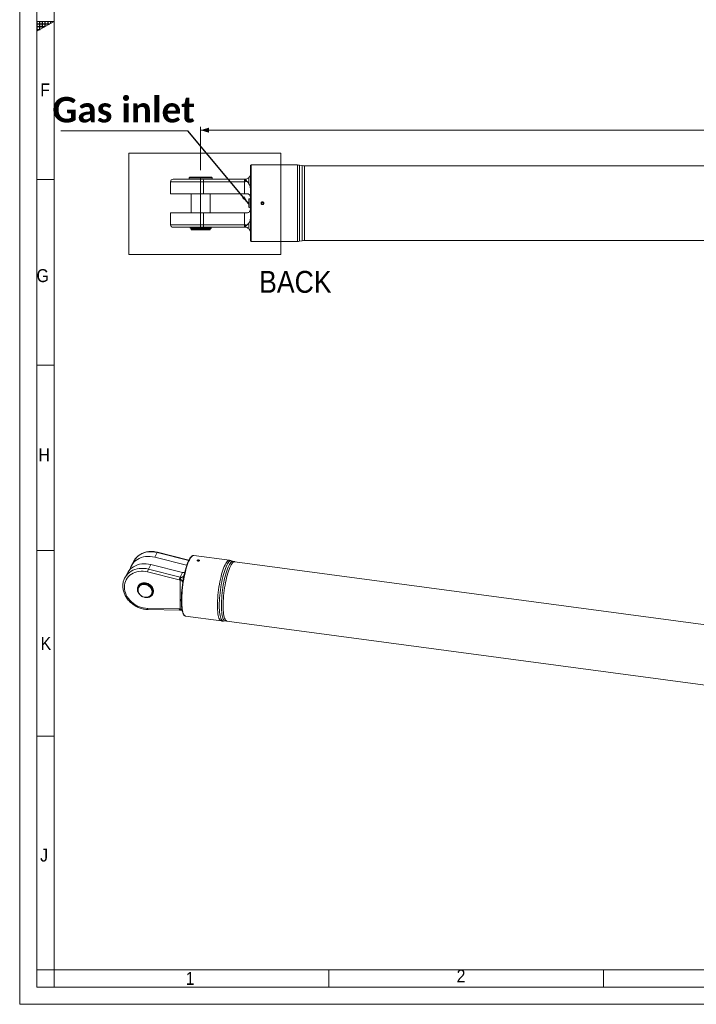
# Model space of a CAD drawing. Header units: millimetres. Extents: x 40 to 3324, y 40 to 2336.
# Tile 1 of 8: x 40 to 828, y 40 to 1186. Entities that reach past the tile are written whole.
import ezdxf

# ---------------------------------------------------------------- set-up
doc = ezdxf.new("R2010")
doc.units = ezdxf.units.MM
doc.header["$LTSCALE"] = 4
doc.linetypes.add('SLD-Centro', pattern=[19.05, 15.24, -1.27, 1.27, -1.27])
doc.linetypes.add('SLD-Solido', pattern=[0])
doc.styles.add('SLDTEXTSTYLE0', font='GOTHIC.TTF', dxfattribs={"width": 0.913})
doc.styles.add('SLDTEXTSTYLE3', font='CALIBRI.TTF')
doc.styles.add('SLDTEXTSTYLE4', font='CALIBRIB.TTF')
doc.styles.get("Standard").update_dxf_attribs({"font": 'CALIBRIB.TTF'})
doc.dimstyles.new('SLDDIMSTYLE0', dxfattribs={"dimtxt": 29.633333, "dimasz": 10, "dimexe": 0, "dimexo": 0.0625, "dimgap": 7.408333, "dimtad": 1, "dimrnd": 1e-09, "dimzin": 12, "dimdsep": 46, "dimtxsty": 'SLDTEXTSTYLE4', "dimsah": 1, "dimcen": 0.09, "dimadec": 0, "dimazin": 3, "dimtfac": 1, "dimtofl": 0, "dimtmove": 0, "dimatfit": 3, "dimfxl": 0, "dimfrac": 2, "dimtolj": 1, "dimtzin": 12, "dimarcsym": 0})
doc.dimstyles.new('SLDDIMSTYLE1', dxfattribs={"dimtxt": 0.18, "dimasz": 10, "dimexe": 0, "dimexo": 0.0625, "dimgap": 0, "dimtad": 0, "dimtih": 1, "dimtoh": 1, "dimdec": 0, "dimrnd": 1e-09, "dimzin": 0, "dimdsep": 46, "dimtxsty": 'Standard', "dimsah": 1, "dimcen": 0.09, "dimadec": 0, "dimazin": 0, "dimtfac": 10, "dimtdec": 0, "dimtofl": 0, "dimtmove": 0, "dimatfit": 3, "dimfxl": 0, "dimfrac": 2, "dimtolj": 1, "dimtzin": 0, "dimarcsym": 0})

# ---------------------------------------------------------------- blocks, each defined once
blk = doc.blocks.new('_D_4')
at = {"color": 7, "linetype": 'SLD-Solido', "lineweight": 0}
for p, q in [((250.7, 1010.9), (250.7, 1061.4)), ((1904.2, 1057.4), (250.7, 1057.4)), ((1904.2, 1008.6), (1904.2, 1061.4))]:
    blk.add_line(p, q, dxfattribs=at)
for points in [[(250.7, 1057.4), (260.7, 1054.4), (260.7, 1060.4)], [(1904.2, 1057.4), (1894.2, 1060.4), (1894.2, 1054.4)]]:
    blk.add_solid(points, dxfattribs=at)
at = {"color": 7, "linetype": 'SLD-Solido', "lineweight": 0, "insert": (1012.3, 1096.9), "char_height": 29.63, "attachment_point": 1, "style": 'SLDTEXTSTYLE3'}
blk.add_mtext('1653,50', dxfattribs=at)
blk = doc.blocks.new('SW_NOTE_4')
at = {"color": 0, "linetype": 'SLD-Solido', "lineweight": 0}
blk.add_line((-148, 0), (0, 0), dxfattribs=at)
at = {"color": 0, "linetype": 'Continuous', "lineweight": 0, "insert": (-74.7, 39.5), "char_height": 29.63, "attachment_point": 2, "style": 'SLDTEXTSTYLE4'}
blk.add_mtext('Gas inlet', dxfattribs=at)

msp = doc.modelspace()

# ---------------------------------------------------------------- hatches: boundary and pattern name
at = {"linetype": 'Continuous'}
h = msp.add_hatch(dxfattribs=at)
h.set_pattern_fill('NET', color=8, style=0)
h.paths.add_polyline_path([(60, 1184), (60, 1172.453), (80, 1184)], flags=0)

# ---------------------------------------------------------------- linework, layer by layer
at = {"color": 7, "linetype": 'SLD-Solido', "lineweight": 0}
for p, q in [((40, 2336), (40, 40)), ((60, 2316), (60, 60)), ((80, 1184), (60, 1184)), ((60, 1172.453), (80, 1184)), ((60, 1184), (60, 1172.453)), ((167.243, 1030.792), (344.355, 1030.792)), ((167.243, 912.717), (167.243, 1030.792)), ((344.355, 912.717), (344.355, 1030.792)), ((80, 1000), (60, 1000)), ((167.243, 912.717), (344.355, 912.717)), ((60, 784), (80, 784)), ((60, 568), (80, 568)), ((60, 352), (80, 352)), ((80, 80), (60, 80)), ((80, 60), (80, 80)), ((400, 60), (400, 80)), ((720, 60), (720, 80)), ((60, 60), (3304, 60)), ((40, 40), (3324, 40))]:
    msp.add_line(p, q, dxfattribs=at)
at = {"color": 7, "linetype": 'SLD-Solido', "lineweight": 15}
for p, q in [((80, 2296), (80, 80)), ((308.747, 1015.896), (308.747, 928.896)), ((363.511, 1016.896), (309.747, 1016.896)), ((369.202, 1016.123), (366.116, 1016.668)), ((1709.263, 1015.896), (371.807, 1015.896)), ((215.747, 997.396), (215.747, 983.496)), ((218.747, 1000.396), (253.793, 1000.396)), ((238.247, 1002.896), (237.247, 1001.896)), ((237.247, 1001.896), (237.247, 1000.396)), ((237.247, 1001.896), (264.247, 1001.896)), ((238.247, 1002.896), (263.247, 1002.896)), ((253.793, 1000.396), (301.572, 1000.396)), ((254.185, 983.496), (254.185, 997.396)), ((301.964, 997.396), (254.185, 997.396)), ((264.247, 1001.896), (263.247, 1002.896)), ((264.247, 1000.396), (264.247, 1001.896)), ((301.572, 1000.396), (302.747, 1000.396)), ((301.964, 983.496), (301.964, 997.396)), ((302.747, 997.396), (301.964, 997.396)), ((302.747, 997.396), (302.747, 1000.396)), ((306.747, 1001.923), (306.747, 995.505)), ((254.185, 983.496), (215.747, 983.496)), ((239.647, 983.496), (239.647, 961.296)), ((301.964, 983.496), (254.185, 983.496)), ((261.847, 961.296), (261.847, 983.496)), ((304.747, 983.496), (301.964, 983.496)), ((307.259, 977.622), (306.747, 977.136)), ((306.747, 972.396), (306.747, 977.136)), ((308.747, 977.544), (307.259, 977.622)), ((307.259, 977.622), (307.259, 972.396)), ((306.747, 967.655), (306.747, 972.396)), ((306.747, 967.655), (307.259, 967.17)), ((307.259, 972.396), (307.259, 967.17)), ((307.259, 967.17), (308.747, 967.248)), ((322.747, 973.55), (321.747, 972.973)), ((321.747, 972.973), (321.747, 971.818)), ((321.747, 971.818), (322.747, 971.241)), ((323.747, 972.973), (322.747, 973.55)), ((322.747, 971.241), (323.747, 971.818)), ((323.747, 971.818), (323.747, 972.973)), ((215.747, 961.296), (215.747, 947.396)), ((215.747, 961.296), (254.185, 961.296)), ((254.185, 947.396), (254.185, 961.296)), ((254.185, 961.296), (301.964, 961.296)), ((301.964, 961.296), (304.747, 961.296)), ((301.964, 947.396), (301.964, 961.296)), ((253.793, 944.396), (218.747, 944.396)), ((238.597, 943.896), (238.597, 943.316)), ((238.597, 943.896), (254.903, 943.896)), ((245.548, 943.316), (238.597, 943.316)), ((239.647, 944.396), (239.647, 943.896)), ((239.647, 942.946), (239.647, 941.946)), ((239.647, 942.946), (261.847, 942.946)), ((239.647, 941.946), (240.147, 941.446)), ((239.647, 941.946), (261.847, 941.946)), ((240.097, 943.316), (240.097, 942.946)), ((240.147, 941.446), (261.347, 941.446)), ((246.591, 943.116), (262.897, 943.116)), ((246.591, 943.116), (246.591, 943.116)), ((301.572, 944.396), (253.793, 944.396)), ((254.185, 947.396), (301.964, 947.396)), ((254.903, 943.895), (254.903, 943.896)), ((254.903, 943.896), (261.847, 943.896)), ((255.946, 943.696), (262.897, 943.696)), ((261.347, 941.446), (261.847, 941.946)), ((261.397, 943.696), (261.397, 943.896)), ((261.397, 942.946), (261.397, 943.116)), ((261.847, 943.896), (261.847, 944.396)), ((261.847, 941.946), (261.847, 942.946)), ((262.897, 943.116), (262.897, 943.696)), ((302.747, 944.396), (301.572, 944.396)), ((301.964, 947.396), (302.747, 947.396)), ((302.747, 947.396), (302.747, 944.396)), ((306.747, 949.286), (306.747, 942.868)), ((366.116, 928.123), (369.202, 928.668)), ((371.807, 928.896), (1709.263, 928.896)), ((309.747, 927.896), (363.511, 927.896)), ((197.429, 560.441), (200.307, 565.812)), ((237.038, 556.934), (200.591, 566.119)), ((284.338, 556.765), (242.793, 562.331)), ((172.903, 555.765), (170.025, 550.394)), ((173.23, 556.35), (172.903, 555.765)), ((189.954, 546.493), (192.832, 551.864)), ((192.832, 551.864), (229.753, 542.559)), ((234.35, 551.137), (197.429, 560.441)), ((288.966, 555.493), (286.642, 556.243)), ((1324.15, 416.649), (290.643, 555.113)), ((165.428, 541.817), (162.55, 536.446)), ((225.951, 534.01), (189.03, 543.314)), ((189.954, 546.493), (226.875, 537.189)), ((226.875, 537.189), (229.753, 542.559)), ((231.433, 538.971), (230.962, 538.447)), ((231.904, 542.473), (232.233, 542.596)), ((162.55, 536.446), (162.699, 536.718)), ((182.756, 529.232), (182.435, 530.065)), ((183.2, 530.182), (183.2, 530.182)), ((183.2, 530.182), (183.499, 529.406)), ((189.784, 529.622), (189.784, 529.622)), ((189.784, 529.622), (189.784, 529.622)), ((226.859, 500.07), (226.859, 533.835)), ((229.895, 530.434), (229.634, 531.395)), ((178.006, 526.734), (177.885, 526.51)), ((178.549, 525.97), (178.342, 525.584)), ((193.996, 517.195), (194.203, 517.581)), ((194.979, 517.25), (195.099, 517.474)), ((188.829, 513.456), (188.733, 513.707)), ((189.487, 513.853), (189.623, 513.501)), ((189.03, 500.727), (225.951, 500.138)), ((189.613, 499.486), (226.534, 498.898)), ((228.816, 498.589), (229.199, 498.566)), ((233.338, 491.761), (274.884, 486.195)), ((277.244, 486.092), (279.683, 486.205)), ((281.401, 486.129), (1314.908, 347.666)), ((80, 80), (3284, 80))]:
    msp.add_line(p, q, dxfattribs=at)
at = {"color": 8, "linetype": 'SLD-Solido', "lineweight": 15}
for p, q in [((309.747, 1016.896), (309.747, 927.896)), ((363.511, 927.896), (363.511, 1016.896)), ((366.116, 1016.668), (366.116, 928.123)), ((369.202, 928.668), (369.202, 1016.123)), ((371.807, 1015.896), (371.807, 928.896)), ((254.185, 997.396), (215.747, 997.396)), ((215.747, 947.396), (254.185, 947.396)), ((236.878, 556.596), (200.307, 565.812)), ((234.35, 551.137), (235.537, 553.352))]:
    msp.add_line(p, q, dxfattribs=at)
at = {"color": 7, "linetype": 'SLD-Centro', "lineweight": 0}
msp.add_line((250.747, 941.446), (250.747, 1006.894), dxfattribs=at)
at = {"color": 8, "linetype": 'SLD-Solido', "lineweight": 15, "flags": 128}
for points in [[(200.307, 565.812), (197.607, 566.366), (194.899, 566.671), (192.213, 566.724), (189.576, 566.523), (187.016, 566.072), (184.561, 565.374), (182.238, 564.438), (180.069, 563.274), (178.08, 561.892), (176.29, 560.31), (174.719, 558.542), (173.383, 556.609), (173.23, 556.35)], [(242.793, 562.331), (242.432, 562.343), (241.687, 562.153), (240.913, 561.681), (240.116, 560.929), (239.302, 559.905), (238.479, 558.617), (237.652, 557.074), (236.829, 555.29), (236.015, 553.278), (235.218, 551.054), (234.444, 548.638), (233.699, 546.048), (232.99, 543.304), (232.321, 540.43), (231.698, 537.448), (231.127, 534.383), (230.611, 531.258), (230.156, 528.099), (229.764, 524.932), (229.439, 521.782), (229.184, 518.674), (229, 515.634), (228.889, 512.685), (228.852, 509.853), (228.889, 507.158), (229, 504.624), (229.184, 502.27), (229.439, 500.116), (229.764, 498.178), (230.156, 496.473), (230.611, 495.014), (231.127, 493.814), (231.698, 492.88), (232.321, 492.222), (232.99, 491.844), (233.338, 491.761)], [(270.397, 504.286), (270.434, 507.119), (270.545, 510.068), (270.729, 513.108), (270.985, 516.216), (271.31, 519.366), (271.701, 522.533), (272.157, 525.692), (272.672, 528.817), (273.244, 531.882), (273.866, 534.864), (274.535, 537.738), (275.245, 540.482), (275.99, 543.072), (276.764, 545.488), (277.561, 547.712), (278.374, 549.724), (279.198, 551.508), (280.025, 553.051), (280.848, 554.339), (281.661, 555.363), (282.458, 556.115), (283.232, 556.587), (283.977, 556.777), (284.338, 556.765)], [(286.642, 556.243), (285.968, 556.326), (285.227, 556.137), (284.457, 555.668), (283.664, 554.92), (282.854, 553.901), (282.035, 552.619), (281.213, 551.085), (280.393, 549.309), (279.584, 547.308), (278.791, 545.096), (278.021, 542.692), (277.28, 540.115), (276.574, 537.386), (275.909, 534.526), (275.289, 531.559), (274.721, 528.509), (274.208, 525.401), (273.755, 522.258), (273.365, 519.107), (273.042, 515.973), (272.788, 512.881), (272.604, 509.857), (272.494, 506.923), (272.457, 504.105), (272.494, 501.424), (272.604, 498.903), (272.788, 496.561), (273.042, 494.418), (273.365, 492.49), (273.755, 490.794), (274.208, 489.343), (274.721, 488.148), (275.289, 487.219), (275.909, 486.564), (276.574, 486.188), (277.244, 486.092)], [(274.955, 503.996), (274.991, 506.779), (275.1, 509.677), (275.281, 512.664), (275.532, 515.718), (275.852, 518.814), (276.237, 521.926), (276.684, 525.03), (277.191, 528.1), (277.752, 531.113), (278.364, 534.043), (279.021, 536.867), (279.719, 539.563), (280.451, 542.108), (281.211, 544.483), (281.994, 546.667), (282.794, 548.644), (283.603, 550.398), (284.415, 551.914), (285.224, 553.18), (286.024, 554.186), (286.807, 554.924), (287.567, 555.389), (288.299, 555.575), (288.966, 555.493)], [(290.643, 555.113), (290.29, 555.125), (289.562, 554.939), (288.805, 554.477), (288.026, 553.743), (287.231, 552.742), (286.426, 551.482), (285.618, 549.974), (284.813, 548.23), (284.018, 546.263), (283.239, 544.09), (282.482, 541.728), (281.754, 539.196), (281.06, 536.514), (280.406, 533.705), (279.797, 530.79), (279.239, 527.793), (278.735, 524.738), (278.29, 521.651), (277.907, 518.555), (277.589, 515.475), (277.339, 512.437), (277.16, 509.465), (277.051, 506.583), (277.015, 503.814), (277.051, 501.18), (277.16, 498.703), (277.339, 496.402), (277.589, 494.296), (277.907, 492.402), (278.29, 490.735), (278.735, 489.309), (279.239, 488.135), (279.797, 487.223), (280.406, 486.579), (281.06, 486.21), (281.401, 486.129)], [(162.699, 536.718), (163.031, 537.29), (164.366, 539.224), (165.937, 540.991), (167.727, 542.574), (169.717, 543.955), (171.885, 545.12), (174.209, 546.056), (176.663, 546.753), (179.223, 547.205), (181.86, 547.405), (184.547, 547.352), (187.254, 547.047), (189.954, 546.493)], [(274.883, 486.195), (274.535, 486.278), (273.866, 486.656), (273.244, 487.314), (272.672, 488.247), (272.157, 489.448), (271.701, 490.907), (271.31, 492.612), (270.985, 494.55), (270.729, 496.704), (270.545, 499.058), (270.434, 501.592), (270.397, 504.286)], [(189.614, 499.486), (189.558, 499.495), (189.426, 499.58), (189.303, 499.755), (189.193, 500.011), (189.101, 500.339), (189.03, 500.727)], [(226.534, 498.898), (226.479, 498.906), (226.347, 498.992), (226.224, 499.166), (226.114, 499.422), (226.022, 499.751), (225.951, 500.138)], [(227.157, 498.851), (227.135, 498.857), (227.041, 498.94), (226.964, 499.111), (226.906, 499.363), (226.871, 499.687), (226.859, 500.07)], [(279.683, 486.205), (279.021, 486.299), (278.364, 486.671), (277.752, 487.318), (277.191, 488.235), (276.684, 489.415), (276.237, 490.849), (275.852, 492.524), (275.532, 494.428), (275.281, 496.545), (275.1, 498.858), (274.991, 501.348), (274.955, 503.996)]]:
    msp.add_lwpolyline(points, dxfattribs=at)
at = {"color": 7, "linetype": 'SLD-Solido', "lineweight": 15, "flags": 128}
for points in [[(165.428, 541.817), (165.909, 542.661), (167.244, 544.594), (168.815, 546.362), (170.605, 547.945), (172.595, 549.326), (174.763, 550.49), (177.087, 551.426), (179.541, 552.124), (182.101, 552.575), (184.738, 552.776), (187.425, 552.723), (190.132, 552.418), (192.832, 551.864)], [(197.429, 560.441), (194.729, 560.995), (192.021, 561.3), (189.335, 561.353), (186.698, 561.153), (184.138, 560.701), (181.683, 560.004), (179.36, 559.068), (177.191, 557.903), (175.202, 556.522), (173.412, 554.939), (171.841, 553.172), (170.505, 551.238), (169.419, 549.159), (168.595, 546.956), (168.281, 545.808)], [(235.395, 553.07), (235.289, 552.792), (234.51, 550.618), (233.753, 548.256), (233.025, 545.724), (232.331, 543.043), (231.677, 540.233), (231.069, 537.318), (230.51, 534.321), (230.006, 531.267), (229.561, 528.179), (229.178, 525.083), (228.86, 522.004), (228.611, 518.966), (228.431, 515.994), (228.322, 513.112), (228.286, 510.342), (228.322, 507.709), (228.431, 505.231), (228.611, 502.93), (228.86, 500.825), (229.173, 498.955)], [(234.663, 551.067), (234.621, 551.076), (234.35, 551.137)], [(189.03, 543.314), (186.492, 543.831), (183.946, 544.107), (181.423, 544.138), (178.95, 543.924), (176.556, 543.466), (174.267, 542.771), (172.11, 541.847), (170.109, 540.703), (168.286, 539.353), (166.663, 537.811), (165.257, 536.096), (164.084, 534.226), (163.158, 532.224), (162.489, 530.11), (162.084, 527.91), (161.949, 525.649), (162.084, 523.351), (162.489, 521.042), (163.158, 518.75), (164.084, 516.499), (165.257, 514.315), (166.663, 512.223), (168.286, 510.246), (170.109, 508.408), (172.11, 506.728), (174.267, 505.225), (176.556, 503.917), (178.95, 502.818), (181.423, 501.941), (183.946, 501.296), (186.492, 500.89), (189.03, 500.727)], [(182.435, 530.065), (181.028, 529.516), (179.784, 528.737), (178.742, 527.754), (177.931, 526.594), (177.378, 525.293), (177.098, 523.891), (177.101, 522.429), (177.385, 520.952), (177.942, 519.504), (178.756, 518.129), (179.802, 516.867), (181.049, 515.759), (182.458, 514.836), (183.988, 514.126), (185.593, 513.651), (187.223, 513.426), (188.829, 513.456)], [(177.592, 522.538), (177.73, 523.893), (178.139, 525.167), (178.806, 526.32), (179.71, 527.314), (180.821, 528.118), (182.105, 528.706), (183.519, 529.058), (185.018, 529.164), (186.554, 529.02), (188.078, 528.631), (189.54, 528.009), (190.894, 527.174), (192.097, 526.154), (193.108, 524.98), (193.897, 523.691), (194.437, 522.327), (194.712, 520.934), (194.712, 519.555), (194.437, 518.236), (193.897, 517.017), (193.108, 515.939), (192.097, 515.037), (190.894, 514.338), (189.54, 513.866), (188.078, 513.636), (186.554, 513.655), (185.018, 513.923), (183.519, 514.43), (182.105, 515.162), (180.821, 516.093), (179.71, 517.195), (178.806, 518.431), (178.139, 519.763), (177.73, 521.147), (177.592, 522.538)], [(177.875, 522.293), (178.014, 523.624), (178.428, 524.872), (179.101, 525.995), (180.012, 526.955), (181.129, 527.718), (182.415, 528.259), (183.824, 528.56), (185.31, 528.61), (186.821, 528.407), (188.307, 527.959), (189.717, 527.281), (191.002, 526.395), (192.119, 525.333), (193.03, 524.129), (193.704, 522.826), (194.117, 521.467), (194.257, 520.099), (194.117, 518.768), (193.704, 517.52), (193.03, 516.397), (192.119, 515.437), (191.002, 514.674), (189.717, 514.133), (188.307, 513.832), (186.821, 513.782), (185.31, 513.985), (183.824, 514.433), (182.415, 515.111), (181.129, 515.997), (180.012, 517.059), (179.101, 518.263), (178.428, 519.566), (178.014, 520.925), (177.875, 522.293)], [(178.006, 526.734), (178.442, 527.441), (179.381, 528.517), (180.538, 529.4), (181.878, 530.062), (183.362, 530.483), (184.943, 530.651), (186.573, 530.56), (188.203, 530.214), (189.784, 529.622)], [(178.549, 525.97), (179.013, 526.706), (179.917, 527.701), (181.028, 528.505), (182.312, 529.092), (183.726, 529.445), (185.225, 529.55), (186.761, 529.407), (188.285, 529.017), (189.747, 528.395), (191.101, 527.561), (192.304, 526.54), (193.315, 525.366), (194.104, 524.077), (194.644, 522.714), (194.919, 521.32), (194.919, 519.942), (194.644, 518.622), (194.203, 517.581)], [(183.2, 530.182), (184.781, 530.35), (186.411, 530.259), (188.042, 529.913), (189.623, 529.321), (191.106, 528.502), (192.446, 527.481), (193.604, 526.288), (194.542, 524.961), (195.234, 523.538), (195.658, 522.064), (195.8, 520.583), (195.658, 519.141), (195.234, 517.78), (194.542, 516.543), (193.604, 515.467), (192.446, 514.584), (191.106, 513.922), (189.623, 513.501)], [(190.549, 529.135), (191.956, 528.209), (193.2, 527.097), (194.243, 525.834), (195.053, 524.457), (195.606, 523.009), (195.886, 521.531), (195.884, 520.07), (195.6, 518.669), (195.099, 517.474)]]:
    msp.add_lwpolyline(points, dxfattribs=at)
at = {"color": 7, "linetype": 'SLD-Solido', "lineweight": 15}
msp.add_circle((322.747, 972.396), 1.307, dxfattribs=at)
for centre, radius, start, end in [((309.747, 1015.896), 1, 90, 180), ((363.511, 1001.896), 15, 80, 90), ((371.807, 1030.896), 15, 260, 270), ((218.747, 997.396), 3, 90, 180), ((248.142, 998.132), 6.088, 353.050183, 21.823829), ((295.923, 998.133), 6.086, 353.042214, 21.827321), ((302.747, 1006.396), 6, 270, 287.337036), ((218.747, 947.396), 3, 180, 270), ((248.142, 946.659), 6.088, 338.176171, 6.949817), ((295.923, 946.658), 6.086, 338.172679, 6.957786), ((302.747, 938.396), 6, 72.662964, 90), ((309.747, 928.896), 1, 180, 270), ((371.807, 913.896), 15, 90, 100), ((363.511, 942.896), 15, 270, 280), ((200.651, 541.661), 11.738, 155.690983, 171.905809), ((231.027, 547.481), 5.083, 255.48887, 279.933528), ((237.572, 532.357), 11.738, 155.690983, 171.905809), ((227.943, 541.9), 8.138, 255.834511, 262.346748), ((235.017, 533.948), 8.159, 157.483731, 180.794515), ((228.203, 542.449), 5.425, 255.834511, 262.346748), ((349.777, 512.406), 121.635, 167.637684, 171.018528), ((225.823, 492.369), 7.771, 82.340867, 89.056904)]:
    msp.add_arc(centre, radius, start, end, dxfattribs=at)
at = {"color": 8, "linetype": 'SLD-Solido', "lineweight": 15}
msp.add_arc((200.723, 565.712), 0.428, 108.024806, 166.470455, dxfattribs=at)
at = {"color": 7, "linetype": 'SLD-Solido', "lineweight": 15}
for centre, major_axis, ratio, start_param, end_param in [((302.747, 1006.396), (0, 9), 0.66666667, 3.14159265, 3.45440564), ((250.747, 943.116), (12.149, -2.02), 0.05869036, 4.27994324, 4.37308195), ((250.747, 943.895), (12.149, -2.02), 0.05869036, 1.13835058, 1.2314893), ((302.747, 938.396), (0, 9), 0.66666667, 5.97037232, 6.28318531), ((186.412, 521.842), (7.738, -5.974), 0.76041783, 2.46762762, 2.56076634), ((186.573, 522.142), (7.037, -6.9), 0.80687221, 1.78096176, 1.87410048), ((225.617, 537.752), (4.465, -2.831), 0.62217391, 5.34985023, 5.65243859), ((225.617, 537.752), (4.997, -0.835), 0.07767629, 5.10753144, 5.42034443), ((186.412, 521.842), (7.738, -5.974), 0.76041783, 5.51608156, 5.60922027), ((225.617, 491.516), (1.281, 8.548), 0.54114961, 5.98905412, 6.29164249)]:
    msp.add_ellipse(centre, major_axis=major_axis, ratio=ratio, start_param=start_param, end_param=end_param, dxfattribs=at)
for points, knots in [([(304.535, 1000.668), (304.159, 1000.521), (303.649, 1000.321), (303.274, 999.877), (303.195, 999.556), (303.304, 999.156), (303.731, 998.544), (304.251, 998.115), (304.593, 997.832)], [0, 0, 0, 0, 0.30005816, 0.40698528, 0.49607415, 0.58530765, 0.72662045, 1, 1, 1, 1]), ([(304.535, 1000.668), (304.537, 1000.669), (305.241, 1000.886), (306.024, 1001.312), (306.609, 1001.806), (306.747, 1001.923)], [0, 0, 0, 0, 0.001896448, 0.763618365, 1, 1, 1, 1]), ([(304.593, 997.832), (304.876, 997.605), (305.731, 996.917), (306.339, 996.072), (306.747, 995.505)], [0, 0, 0, 0, 0.32956848, 1, 1, 1, 1]), ([(306.747, 1001.923), (307.22, 1002.455), (308.102, 1003.445), (308.585, 1004.861), (308.737, 1005.795), (308.745, 1006.276), (308.747, 1006.396)], [0, 0, 0, 0, 0.32866576, 0.61242044, 0.90324198, 1, 1, 1, 1]), ([(306.747, 995.505), (306.869, 995.36), (307.601, 994.487), (308.289, 992.812), (308.696, 990.526), (308.73, 989.102), (308.747, 988.383)], [0, 0, 0, 0, 0.07560586, 0.45577898, 0.72542939, 1, 1, 1, 1]), ([(308.747, 979.496), (308.747, 979.499), (308.747, 980.12), (308.485, 981.263), (307.448, 982.571), (306.152, 983.351), (305.183, 983.451), (304.747, 983.496)], [0, 0, 0, 0, 0.00181827, 0.34582029, 0.62954595, 0.83351128, 1, 1, 1, 1]), ([(304.747, 961.296), (305.183, 961.34), (306.152, 961.44), (307.448, 962.22), (308.485, 963.528), (308.747, 964.671), (308.747, 965.292), (308.747, 965.296)], [0, 0, 0, 0, 0.16648872, 0.37045405, 0.65417971, 0.99818173, 1, 1, 1, 1]), ([(324.347, 972.396), (324.347, 972.29), (324.337, 972.186), (324.296, 971.981), (324.265, 971.88), (324.185, 971.686), (324.136, 971.594), (324.02, 971.42), (323.952, 971.338), (323.731, 971.116), (323.552, 970.997), (323.167, 970.838), (322.957, 970.796), (322.644, 970.795), (322.538, 970.806), (322.332, 970.847), (322.233, 970.877), (322.039, 970.957), (321.945, 971.007), (321.772, 971.123), (321.691, 971.189), (321.467, 971.413), (321.349, 971.589), (321.229, 971.88), (321.199, 971.98), (321.158, 972.185), (321.147, 972.291), (321.147, 972.604), (321.189, 972.814), (321.348, 973.2), (321.467, 973.378), (321.688, 973.6), (321.77, 973.667), (321.944, 973.784), (322.036, 973.833), (322.23, 973.913), (322.332, 973.944), (322.536, 973.985), (322.64, 973.995), (322.956, 973.996), (323.164, 973.954), (323.455, 973.834), (323.547, 973.785), (323.721, 973.669), (323.804, 973.602), (324.025, 973.38), (324.145, 973.202), (324.305, 972.817), (324.347, 972.607), (324.347, 972.396)], [0, 0, 0, 0, 0.03125, 0.03125, 0.0625, 0.0625, 0.09375, 0.09375, 0.125, 0.125, 0.1875, 0.1875, 0.25, 0.25, 0.28125, 0.28125, 0.3125, 0.3125, 0.34375, 0.34375, 0.375, 0.375, 0.4375, 0.4375, 0.46875, 0.46875, 0.5, 0.5, 0.5625, 0.5625, 0.625, 0.625, 0.65625, 0.65625, 0.6875, 0.6875, 0.71875, 0.71875, 0.75, 0.75, 0.8125, 0.8125, 0.84375, 0.84375, 0.875, 0.875, 0.9375, 0.9375, 1, 1, 1, 1]), ([(308.747, 956.408), (308.735, 955.791), (308.706, 954.413), (308.372, 952.357), (307.739, 950.564), (307.014, 949.63), (306.747, 949.286)], [0, 0, 0, 0, 0.23523182, 0.52586803, 0.82562931, 1, 1, 1, 1]), ([(304.593, 946.959), (304.233, 946.661), (303.732, 946.247), (303.321, 945.65), (303.193, 945.272), (303.268, 944.906), (303.649, 944.492), (304.131, 944.254), (304.496, 944.136), (304.535, 944.123)], [0, 0, 0, 0, 0.28647347, 0.39887144, 0.49355358, 0.58877158, 0.7178642, 0.96979435, 1, 1, 1, 1]), ([(306.747, 942.868), (306.206, 943.285), (305.572, 943.775), (304.669, 944.078), (304.535, 944.123)], [0, 0, 0, 0, 0.851420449, 1, 1, 1, 1]), ([(306.747, 949.286), (306.189, 948.539), (305.561, 947.701), (304.689, 947.032), (304.593, 946.959)], [0, 0, 0, 0, 0.8902125, 1, 1, 1, 1]), ([(308.747, 938.396), (308.721, 938.812), (308.668, 939.655), (308.194, 941.222), (307.235, 942.313), (306.747, 942.868)], [0, 0, 0, 0, 0.32470772, 0.65678784, 1, 1, 1, 1]), ([(200.591, 566.119), (200.134, 566.227), (198.834, 566.536), (196.67, 566.874), (194.116, 567.06), (191.586, 567.016), (189.105, 566.746), (186.696, 566.25), (184.382, 565.533), (182.187, 564.603), (180.13, 563.468), (178.233, 562.14), (176.51, 560.634), (174.993, 558.956), (173.907, 557.523), (173.409, 556.613), (173.269, 556.358)], [0, 0, 0, 0, 0.04209916, 0.11991897, 0.19776739, 0.27559152, 0.35336808, 0.43106742, 0.50865474, 0.5860928, 0.66334657, 0.74038917, 0.81720832, 0.89381163, 0.97022908, 1, 1, 1, 1]), ([(242.756, 562.335), (242.755, 562.335), (242.495, 562.406), (241.938, 562.326), (241.144, 562.074), (240.354, 561.568), (239.55, 560.826), (238.728, 559.819), (237.906, 558.565), (237.094, 557.094), (236.298, 555.399), (235.742, 554.112), (235.458, 553.34), (235.428, 553.258)], [0, 0, 0, 0, 0.00039917, 0.09666033, 0.19298531, 0.29544714, 0.40681577, 0.52352801, 0.64067489, 0.75676184, 0.87192228, 0.98641984, 1, 1, 1, 1]), ([(249.348, 556.365), (249.326, 556.324), (249.296, 556.285), (249.222, 556.209), (249.178, 556.172), (249.075, 556.104), (249.018, 556.072), (248.893, 556.015), (248.823, 555.989), (248.607, 555.922), (248.444, 555.892), (248.113, 555.866), (247.942, 555.871), (247.7, 555.903), (247.62, 555.918), (247.47, 555.956), (247.399, 555.979), (247.266, 556.032), (247.204, 556.062), (247.094, 556.127), (247.045, 556.163), (246.919, 556.276), (246.864, 556.359), (246.831, 556.487), (246.829, 556.529), (246.839, 556.613), (246.853, 556.656), (246.918, 556.777), (246.994, 556.853), (247.197, 556.981), (247.326, 557.035), (247.542, 557.094), (247.62, 557.111), (247.778, 557.135), (247.86, 557.143), (248.026, 557.153), (248.111, 557.153), (248.277, 557.147), (248.36, 557.14), (248.604, 557.107), (248.756, 557.071), (248.956, 556.997), (249.017, 556.97), (249.128, 556.909), (249.177, 556.876), (249.303, 556.771), (249.358, 556.693), (249.402, 556.531), (249.391, 556.447), (249.348, 556.365)], [0, 0, 0, 0, 0.03125, 0.03125, 0.0625, 0.0625, 0.09375, 0.09375, 0.125, 0.125, 0.1875, 0.1875, 0.25, 0.25, 0.28125, 0.28125, 0.3125, 0.3125, 0.34375, 0.34375, 0.375, 0.375, 0.4375, 0.4375, 0.46875, 0.46875, 0.5, 0.5, 0.5625, 0.5625, 0.625, 0.625, 0.65625, 0.65625, 0.6875, 0.6875, 0.71875, 0.71875, 0.75, 0.75, 0.8125, 0.8125, 0.84375, 0.84375, 0.875, 0.875, 0.9375, 0.9375, 1, 1, 1, 1]), ([(286.655, 556.21), (286.212, 556.358), (285.457, 556.61), (284.663, 556.697), (284.335, 556.732)], [0, 0, 0, 0, 0.586673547, 1, 1, 1, 1]), ([(290.652, 555.141), (290.318, 555.178), (289.736, 555.243), (289.206, 555.437), (288.98, 555.519)], [0, 0, 0, 0, 0.57492048, 1, 1, 1, 1]), ([(162.732, 536.713), (162.565, 536.428), (162.022, 535.501), (161.34, 533.806), (160.689, 531.656), (160.29, 529.427), (160.131, 527.146), (160.219, 524.832), (160.55, 522.506), (161.123, 520.189), (161.933, 517.902), (162.973, 515.667), (164.233, 513.505), (165.702, 511.436), (167.366, 509.481), (169.209, 507.656), (171.214, 505.98), (173.362, 504.468), (175.633, 503.135), (178.007, 501.991), (180.462, 501.05), (182.974, 500.318), (185.52, 499.807), (187.741, 499.546), (189.101, 499.503), (189.613, 499.486)], [0, 0, 0, 0, 0.01979846, 0.06454743, 0.10928792, 0.15405995, 0.19890102, 0.24383897, 0.28888977, 0.33405755, 0.37933655, 0.42471414, 0.47017412, 0.51569961, 0.56127516, 0.6068879, 0.65252798, 0.69818845, 0.74386475, 0.78955396, 0.83525372, 0.88096156, 0.92667406, 0.97238578, 1, 1, 1, 1]), ([(228.816, 536.914), (228.476, 536.736), (228.003, 536.488), (227.562, 536.001), (227.385, 535.637), (227.367, 535.206), (227.576, 534.596), (227.899, 534.137), (228.157, 533.857), (228.184, 533.828)], [0, 0, 0, 0, 0.28647127, 0.39887239, 0.49354992, 0.58876658, 0.71785663, 0.96978703, 1, 1, 1, 1]), ([(229.634, 531.395), (229.302, 532.141), (228.913, 533.018), (228.278, 533.723), (228.184, 533.828)], [0, 0, 0, 0, 0.851436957, 1, 1, 1, 1]), ([(230.962, 538.447), (230.376, 537.92), (229.718, 537.329), (228.906, 536.955), (228.816, 536.914)], [0, 0, 0, 0, 0.89022207, 1, 1, 1, 1]), ([(226.534, 498.898), (226.689, 498.892), (226.897, 498.884), (227.108, 498.857), (227.161, 498.85)], [0, 0, 0, 0, 0.749158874, 1, 1, 1, 1]), ([(227.161, 498.85), (227.257, 498.838), (227.417, 498.816), (227.557, 498.752), (227.614, 498.726)], [0, 0, 0, 0, 0.59481334, 1, 1, 1, 1]), ([(228.184, 499.496), (227.924, 499.372), (227.571, 499.203), (227.374, 498.984), (227.379, 498.864), (227.546, 498.756), (228.002, 498.643), (228.493, 498.61), (228.816, 498.589)], [0, 0, 0, 0, 0.30006773, 0.40699274, 0.49608003, 0.58531119, 0.72663073, 1, 1, 1, 1]), ([(228.184, 499.496), (228.185, 499.497), (228.534, 499.647), (228.779, 499.832), (229.023, 500.018)], [0, 0, 0, 0, 0.00349795, 1, 1, 1, 1]), ([(229.198, 498.573), (229.272, 498.201), (229.462, 497.245), (229.843, 495.935), (230.337, 494.621), (230.913, 493.528), (231.549, 492.695), (232.245, 492.134), (232.86, 491.823), (233.251, 491.798), (233.384, 491.789)], [0, 0, 0, 0, 0.093848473, 0.241563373, 0.390407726, 0.540751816, 0.692423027, 0.82025683, 0.939191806, 1, 1, 1, 1]), ([(274.886, 486.228), (275.154, 486.183), (275.941, 486.051), (276.737, 486.085), (277.263, 486.107)], [0, 0, 0, 0, 0.34039473, 1, 1, 1, 1]), ([(279.69, 486.177), (280.022, 486.2), (280.589, 486.239), (281.162, 486.139), (281.399, 486.098)], [0, 0, 0, 0, 0.58605173, 1, 1, 1, 1])]:
    msp.add_open_spline(points, degree=3, knots=knots, dxfattribs=at)

# ---------------------------------------------------------------- block references
at = {"color": 7, "linetype": 'Continuous', "lineweight": 0}
msp.add_blockref('SW_NOTE_4', (235.788, 1056.567), dxfattribs=at)

# ---------------------------------------------------------------- texts
at = {"color": 7, "linetype": 'Continuous', "lineweight": 0, "char_height": 15.048, "attachment_point": 1, "style": 'SLDTEXTSTYLE0'}
for s, insert in [('F', (64.076, 1111.847)), ('G', (59.662, 895.637)), ('H', (61.869, 686.999)), ('K', (64.389, 467.543)), ('J', (63.857, 221.216)), ('2', (548.935, 80.473)), ('1', (233.374, 77.654))]:
    msp.add_mtext(s, dxfattribs=dict(at, insert=insert))
at = {"color": 7, "linetype": 'SLD-Solido', "lineweight": 0, "insert": (318.874, 893.571), "char_height": 25.4, "attachment_point": 1, "style": 'SLDTEXTSTYLE0'}
msp.add_mtext('BACK', dxfattribs=at)

# ---------------------------------------------------------------- dimensions: what is measured, and where the dimension line sits
at = {"color": 7, "linetype": 'SLD-Solido', "lineweight": 0}
dim = msp.add_linear_dim(base=(250.747, 1057.396), p1=(1904.247, 1004.622), p2=(250.747, 1006.894), dimstyle='SLDDIMSTYLE0', dxfattribs=at)
dim.commit()
dim.dimension.update_dxf_attribs({"geometry": '_D_4', "text_midpoint": (1077.497, 1057.396), "dimtype": 160})

# ---------------------------------------------------------------- leaders
at = {"color": 7, "linetype": 'Continuous', "lineweight": 0}
msp.add_leader([(306.747, 971.836), (235.788, 1056.567)], dimstyle='SLDDIMSTYLE1', dxfattribs=at)

doc.saveas('drawing.dxf')
